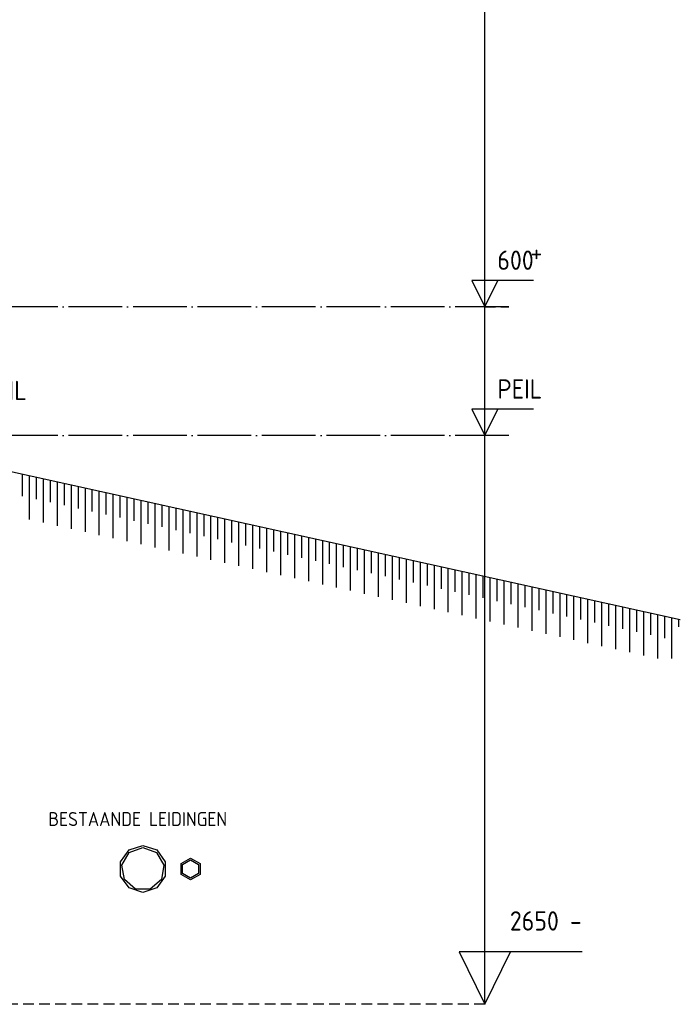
# Model space of a CAD drawing. Extents: x -34050 to 15826, y -13300 to 25096.
# Tile 13 of 40: x -4688 to -1612, y -10041 to -5454. Entities that reach past the tile are written whole.
import ezdxf

# ---------------------------------------------------------------- set-up
doc = ezdxf.new("R2010")
doc.units = 0
doc.header["$MEASUREMENT"] = 0
for name, pattern in [('DASHDOT', [300, 250, -25, 0, -25]), ('DASHED', [75, 50, -25]), ('DOT', [50, 0, -50])]:
    doc.linetypes.add(name, pattern=pattern)
for name, color, linetype in [('LAYER01', 7, 'CONTINUOUS'), ('LAYER107', 2, 'DOT'), ('LAYER11', 3, 'CONTINUOUS'), ('LAYER28', 1, 'CONTINUOUS')]:
    doc.layers.add(name, color=color, linetype=linetype)
doc.styles.get("Standard").update_dxf_attribs({"font": 'isocp.shx'})

msp = doc.modelspace()

# ---------------------------------------------------------------- linework, layer by layer
at = {"layer": 'LAYER01', "color": 5, "linetype": 'Continuous'}
for p, q in [((-2522.2494, -10040.78215), (-2522.2494, -890.78255)), ((-2522.2494, -6790.78215), (-2522.2494, -6598.28185)), ((-2295.9997, -6668.28155), (-2582.24905, -6668.28155)), ((-2582.24905, -6668.28155), (-2522.2494, -6790.78215)), ((-2522.2494, -6790.78215), (-2462.24975, -6668.28155)), ((-2522.2494, -7390.7814), (-2522.2494, -7198.2811)), ((-2295.9997, -7268.2831), (-2582.24905, -7268.2831)), ((-2582.24905, -7268.2831), (-2522.2494, -7390.7814)), ((-2522.2494, -7390.7814), (-2462.24975, -7268.2831)), ((-2522.2494, -10040.78215), (-2522.2494, -9655.7831)), ((-2069.75, -9795.78245), (-2642.24875, -9795.78245)), ((-2642.24875, -9795.78245), (-2522.2494, -10040.78215)), ((-2522.2494, -10040.78215), (-2402.2501, -9795.78245))]:
    msp.add_line(p, q, dxfattribs=at)
at = {"layer": 'LAYER01', "color": 1, "linetype": 'DASHDOT'}
for p, q in [((-2409.87435, -6790.78215), (-11744.3741, -6790.78215)), ((-2409.87435, -7390.7814), (-32134.31395, -7390.7814))]:
    msp.add_line(p, q, dxfattribs=at)
at = {"layer": 'LAYER01', "color": 5, "linetype": 'DASHED'}
for p, q in [((-2522.2494, -6790.78215), (-2409.87435, -6790.78215)), ((-2522.2494, -10040.78215), (-8418.9369, -10040.78215))]:
    msp.add_line(p, q, dxfattribs=at)
at = {"layer": 'LAYER11', "color": 1, "linetype": 'Continuous'}
msp.add_line((-5073.81325, -7482.12435), (-1612.24955, -8248.1262), dxfattribs=at)
at = {"layer": 'LAYER11', "color": 5, "linetype": 'Continuous'}
for p, q in [((-4674.7467, -7672.8424), (-4674.7467, -7570.4323)), ((-4642.24775, -7782.46305), (-4642.24775, -7577.6245)), ((-4642.24775, -7680.0354), (-4642.24775, -7577.6245)), ((-4609.7458, -7687.22765), (-4609.7458, -7584.8175)), ((-4577.24685, -7796.846), (-4577.24685, -7592.00745)), ((-4577.24685, -7694.41755), (-4577.24685, -7592.00745)), ((-4544.74755, -7701.61055), (-4544.74755, -7599.20045)), ((-4512.24595, -7811.23125), (-4512.24595, -7606.39265)), ((-4512.24595, -7708.8028), (-4512.24595, -7606.39265)), ((-4479.74665, -7715.9958), (-4479.74665, -7613.5826)), ((-4447.2477, -7825.61415), (-4447.2477, -7620.7756)), ((-4447.2477, -7723.18575), (-4447.2477, -7620.7756)), ((-4414.7457, -7730.37795), (-4414.7457, -7627.96785)), ((-4382.2468, -7839.9994), (-4382.2468, -7635.1578)), ((-4382.2468, -7737.57095), (-4382.2468, -7635.1578)), ((-4349.74745, -7744.7609), (-4349.74745, -7642.35075)), ((-4317.24585, -7854.38155), (-4317.24585, -7649.543)), ((-4317.24585, -7751.9539), (-4317.24585, -7649.543)), ((-4284.74655, -7759.1461), (-4284.74655, -7656.736)), ((-4252.24725, -7868.7645), (-4252.24725, -7663.92595)), ((-4252.24725, -7766.33605), (-4252.24725, -7663.92595)), ((-4219.74565, -7773.52905), (-4219.74565, -7671.11815)), ((-4187.2463, -7883.1497), (-4187.2463, -7678.31115)), ((-4187.2463, -7780.7213), (-4187.2463, -7678.31115)), ((-4154.7474, -7787.9143), (-4154.7474, -7685.5011)), ((-4122.2454, -7897.5319), (-4122.2454, -7692.69335)), ((-4122.2454, -7795.1042), (-4122.2454, -7692.69335)), ((-4089.7465, -7802.29645), (-4089.7465, -7699.8863)), ((-4057.24715, -7911.9171), (-4057.24715, -7707.07855)), ((-4057.24715, -7809.48945), (-4057.24715, -7707.07855)), ((-4024.74555, -7816.6794), (-4024.74555, -7714.2685)), ((-3992.24625, -7926.30005), (-3992.24625, -7721.4615)), ((-3992.24625, -7823.8716), (-3992.24625, -7721.4615)), ((-3959.74695, -7831.0646), (-3959.74695, -7728.6537)), ((-3927.24535, -7940.68525), (-3927.24535, -7735.8444)), ((-3927.24535, -7838.25455), (-3927.24535, -7735.8444)), ((-3894.746, -7845.4468), (-3894.746, -7743.03665)), ((-3862.2471, -7955.06745), (-3862.2471, -7750.2289)), ((-3862.2471, -7852.63975), (-3862.2471, -7750.2289)), ((-3829.74775, -7859.832), (-3829.74775, -7757.4219)), ((-3797.24615, -7969.4504), (-3797.24615, -7764.6118)), ((-3797.24615, -7867.0227), (-3797.24615, -7764.6118)), ((-3764.74685, -7874.21495), (-3764.74685, -7771.8048)), ((-3732.24755, -7983.8356), (-3732.24755, -7778.99705)), ((-3732.24755, -7881.40715), (-3732.24755, -7778.99705)), ((-3699.74595, -7888.59785), (-3699.74595, -7786.187)), ((-3667.247, -7998.21855), (-3667.247, -7793.37995)), ((-3667.247, -7895.7901), (-3667.247, -7793.37995)), ((-3634.7477, -7902.9831), (-3634.7477, -7800.5722)), ((-3602.2461, -8012.60375), (-3602.2461, -7807.7652)), ((-3602.2461, -7910.1753), (-3602.2461, -7807.7652)), ((-3569.7468, -7917.36525), (-3569.7468, -7814.95515)), ((-3537.24745, -8026.98595), (-3537.24745, -7822.14735)), ((-3537.24745, -7924.55825), (-3537.24745, -7822.14735)), ((-3504.74585, -7931.7505), (-3504.74585, -7829.34035)), ((-3472.24655, -8041.36885), (-3472.24655, -7836.5303)), ((-3472.24655, -7938.94045), (-3472.24655, -7836.5303)), ((-3439.7476, -7946.1334), (-3439.7476, -7843.72255)), ((-3407.24565, -8055.7541), (-3407.24565, -7850.91555)), ((-3407.24565, -7953.32565), (-3407.24565, -7850.91555)), ((-3374.7467, -7960.5156), (-3374.7467, -7858.10545)), ((-3342.2474, -8070.13625), (-3342.2474, -7865.2977)), ((-3342.2474, -7967.7086), (-3342.2474, -7865.2977)), ((-3309.7458, -7974.9008), (-3309.7458, -7872.4907)), ((-3277.2465, -8084.5215), (-3277.2465, -7879.6829)), ((-3277.2465, -7982.0938), (-3277.2465, -7879.6829)), ((-3244.74715, -7989.28375), (-3244.74715, -7886.87365)), ((-3212.24555, -8098.9044), (-3212.24555, -7894.06585)), ((-3212.24555, -7996.476), (-3212.24555, -7894.06585)), ((-3179.74645, -8003.669), (-3179.74645, -7901.2581)), ((-3147.2471, -8113.28735), (-3147.2471, -7908.4488)), ((-3147.2471, -8010.8589), (-3147.2471, -7908.4488)), ((-3114.7455, -8018.0519), (-3114.7455, -7915.641)), ((-3082.2464, -8127.6726), (-3082.2464, -7922.834)), ((-3082.2464, -8025.24415), (-3082.2464, -7922.834)), ((-3049.7471, -8032.4341), (-3049.7471, -7930.02625)), ((-3017.2455, -8142.05475), (-3017.2455, -7937.2162)), ((-3017.2455, -8039.6271), (-3017.2455, -7937.2162)), ((-2984.74615, -8046.8193), (-2984.74615, -7944.4092)), ((-2952.24705, -8156.43995), (-2952.24705, -7951.6014)), ((-2952.24705, -8054.0123), (-2952.24705, -7951.6014)), ((-2919.74525, -8061.20225), (-2919.74525, -7958.79135)), ((-2887.24615, -8170.8229), (-2887.24615, -7965.98435)), ((-2887.24615, -8068.39445), (-2887.24615, -7965.98435)), ((-2854.747, -8075.58745), (-2854.747, -7973.17655)), ((-2822.2477, -8185.2051), (-2822.2477, -7980.36955)), ((-2822.2477, -8082.7774), (-2822.2477, -7980.36955)), ((-2789.7461, -8089.96965), (-2789.7461, -7987.5595)), ((-2757.2468, -8199.5903), (-2757.2468, -7994.75175)), ((-2757.2468, -8097.16265), (-2757.2468, -7994.75175)), ((-2724.74765, -8104.35255), (-2724.74765, -8001.94475)), ((-2692.24605, -8213.97325), (-2692.24605, -8009.13465)), ((-2692.24605, -8111.5448), (-2692.24605, -8009.13465)), ((-2659.74675, -8118.7378), (-2659.74675, -8016.3269)), ((-2627.2476, -8228.35845), (-2627.2476, -8023.5199)), ((-2627.2476, -8125.93), (-2627.2476, -8023.5199)), ((-2594.74585, -8133.11995), (-2594.74585, -8030.70985)), ((-2562.2467, -8242.7414), (-2562.2467, -8037.90285)), ((-2562.2467, -8140.31295), (-2562.2467, -8037.90285)), ((-2529.7476, -8147.5052), (-2529.7476, -8045.09505)), ((-2497.2458, -8257.12355), (-2497.2458, -8052.2873)), ((-2497.2458, -8154.6959), (-2497.2458, -8052.2873)), ((-2464.74665, -8161.8881), (-2464.74665, -8059.478)), ((-2432.24735, -8271.5088), (-2432.24735, -8066.67025)), ((-2432.24735, -8169.0811), (-2432.24735, -8066.67025)), ((-2399.74575, -8176.27105), (-2399.74575, -8073.8632)), ((-2367.24645, -8285.8917), (-2367.24645, -8081.05315)), ((-2367.24645, -8183.4633), (-2367.24645, -8081.05315)), ((-2334.7473, -8190.6563), (-2334.7473, -8088.2454)), ((-2302.2457, -8300.27695), (-2302.2457, -8095.4384)), ((-2302.2457, -8197.8485), (-2302.2457, -8095.4384)), ((-2269.7464, -8205.03845), (-2269.7464, -8102.6306)), ((-2237.2473, -8314.6591), (-2237.2473, -8109.82055)), ((-2237.2473, -8212.23145), (-2237.2473, -8109.82055)), ((-2204.7455, -8219.4237), (-2204.7455, -8117.01355)), ((-2172.24635, -8329.04205), (-2172.24635, -8124.2058)), ((-2172.24635, -8226.6136), (-2172.24635, -8124.2058)), ((-2139.74725, -8233.8066), (-2139.74725, -8131.3957)), ((-2107.24545, -8343.4273), (-2107.24545, -8138.5887)), ((-2107.24545, -8240.99885), (-2107.24545, -8138.5887)), ((-2074.7463, -8248.1888), (-2074.7463, -8145.78095)), ((-2042.247, -8357.80945), (-2042.247, -8152.97395)), ((-2042.247, -8255.38175), (-2042.247, -8152.97395)), ((-2009.7454, -8262.574), (-2009.7454, -8160.1639)), ((-1977.2461, -8372.19465), (-1977.2461, -8167.3561)), ((-1977.2461, -8269.767), (-1977.2461, -8167.3561)), ((-1944.74695, -8276.95695), (-1944.74695, -8174.5491)), ((-1912.24785, -8386.5776), (-1912.24785, -8181.73905)), ((-1912.24785, -8284.14915), (-1912.24785, -8181.73905)), ((-1879.74605, -8291.34215), (-1879.74605, -8188.93205)), ((-1847.24695, -8400.96055), (-1847.24695, -8196.12425)), ((-1847.24695, -8298.5321), (-1847.24695, -8196.12425)), ((-1814.7478, -8305.7251), (-1814.7478, -8203.3165)), ((-1782.246, -8415.34575), (-1782.246, -8210.5072)), ((-1782.246, -8312.91735), (-1782.246, -8210.5072)), ((-1749.7469, -8320.1103), (-1749.7469, -8217.69945)), ((-1717.2476, -8429.72795), (-1717.2476, -8224.89245)), ((-1717.2476, -8327.30025), (-1717.2476, -8224.89245)), ((-1684.746, -8334.4925), (-1684.746, -8232.08235)), ((-1652.24665, -8428.981), (-1652.24665, -8239.2746)), ((-1652.24665, -8341.6855), (-1652.24665, -8239.2746)), ((-1619.74755, -8281.97325), (-1619.74755, -8246.4676))]:
    msp.add_line(p, q, dxfattribs=at)
at = {"layer": 'LAYER28', "color": 3, "linetype": 'Continuous'}
for p, q in [((-4178.6503, -9321.4882), (-4114.2502, -9300.5638)), ((-4178.19555, -9333.8127), (-4114.2502, -9310.56365)), ((-4114.2502, -9300.5638), (-4049.8501, -9321.4882)), ((-4114.2502, -9310.56365), (-4050.3044, -9333.8127)), ((-4218.45055, -9376.26955), (-4178.6503, -9321.4882)), ((-4212.30315, -9392.85585), (-4178.19555, -9333.8127)), ((-4050.3044, -9333.8127), (-4016.1972, -9392.85585)), ((-4049.8501, -9321.4882), (-4010.0498, -9376.26955)), ((-4218.45055, -9443.9842), (-4218.45055, -9376.26955)), ((-4200.5005, -9459.86405), (-4212.30315, -9392.85585)), ((-4016.1972, -9392.85585), (-4027.9995, -9459.86405)), ((-4010.0498, -9376.26955), (-4010.0498, -9443.9842)), ((-3936.26825, -9384.74425), (-3892.2493, -9359.31395)), ((-3936.26825, -9435.50875), (-3936.26825, -9384.74425)), ((-3929.33845, -9388.73825), (-3892.2493, -9367.31185)), ((-3929.33845, -9431.51475), (-3929.33845, -9388.73825)), ((-3892.2493, -9359.31395), (-3848.23035, -9384.74425)), ((-3892.2493, -9367.31185), (-3855.1605, -9388.73825)), ((-3855.1605, -9388.73825), (-3855.1605, -9431.51475)), ((-3848.23035, -9384.74425), (-3848.23035, -9435.50875)), ((-4178.6503, -9498.76555), (-4218.45055, -9443.9842)), ((-4010.0498, -9443.9842), (-4049.8501, -9498.76555)), ((-3892.2493, -9460.93905), (-3936.26825, -9435.50875)), ((-3892.2493, -9452.94115), (-3929.33845, -9431.51475)), ((-3855.1605, -9431.51475), (-3892.2493, -9452.94115)), ((-3848.23035, -9435.50875), (-3892.2493, -9460.93905)), ((-4148.26925, -9503.6957), (-4200.5005, -9459.86405)), ((-4027.9995, -9459.86405), (-4080.2311, -9503.6957)), ((-4114.2502, -9519.6892), (-4178.6503, -9498.76555)), ((-4080.2311, -9503.6957), (-4148.26925, -9503.6957)), ((-4049.8501, -9498.76555), (-4114.2502, -9519.6892))]:
    msp.add_line(p, q, dxfattribs=at)

# ---------------------------------------------------------------- texts
at = {"layer": 'LAYER01', "color": 1}
for s, p in [('   +', (-2463.99935, -6582.78045)), ('600 ', (-2463.99935, -6619.0315)), ('PEIL', (-4864.1247, -7225.78125)), ('PEIL', (-2463.99935, -7219.03075)), ('2650 -', (-2405.74915, -9697.2824))]:
    msp.add_text(s, height=90, dxfattribs=at).set_placement(p)
at = {"layer": 'LAYER107', "color": 1}
msp.add_text('BESTAANDE LEIDINGEN', height=65, dxfattribs=at).set_placement((-4554.25035, -9210.12495))

doc.saveas('drawing.dxf')
